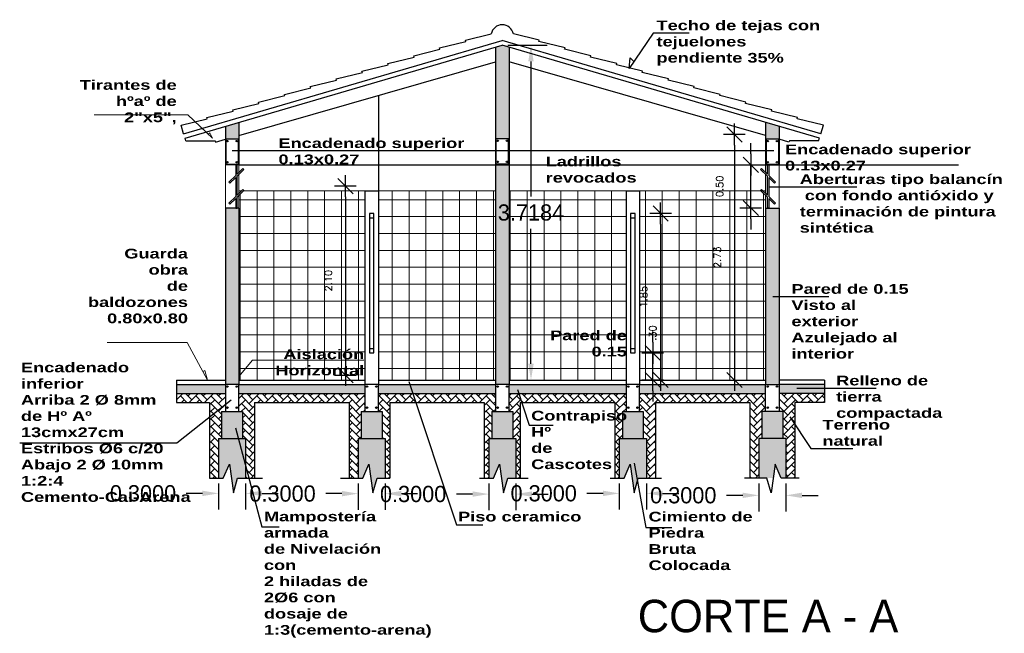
# Model space of a CAD drawing. Header units: millimetres. Extents: x 2041 to 2304, y 426 to 519.
# Tile 23 of 24: x 2293 to 2304, y 464 to 471. Entities that reach past the tile are written whole.
import ezdxf

# ---------------------------------------------------------------- set-up
doc = ezdxf.new("R2010")
doc.units = ezdxf.units.MM
for name, color, linetype in [('aberturas', 2, 'Continuous'), ('Cotas', 3, 'Continuous'), ('ESTRUCT', 113, 'Continuous'), ('FOLHA', 2, 'Continuous')]:
    doc.layers.add(name, color=color, linetype=linetype)
doc.layers.add('P1-HACHURA', color=1, linetype='Continuous', lineweight=5)
doc.styles.add('REGUA60', font='cityb___.ttf', dxfattribs={"width": 1.4})
doc.styles.add('SIMPLEX_8', font='simplex.shx')
doc.dimstyles.new('Copy of 08', dxfattribs={"dimtxt": 0.08, "dimasz": 0.12, "dimexe": 0, "dimexo": 0, "dimgap": 0.15, "dimtad": 1, "dimzin": 4, "dimdsep": 46, "dimtxsty": 'SIMPLEX_8', "dimblk1": 'D', "dimblk2": 'D', "dimsah": 1, "dimcen": 0.09, "dimse1": 1, "dimse2": 1, "dimclre": 256, "dimclrt": 2, "dimadec": 0, "dimazin": 0, "dimtfac": 1, "dimtmove": 2, "dimatfit": 3, "dimldrblk": 'D', "dimfxl": 1, "dimtolj": 1, "dimtzin": 0, "dimarcsym": 0})
doc.dimstyles.get("Standard").update_dxf_attribs({"dimtxt": 0.18, "dimasz": 0.18, "dimexe": 0.18, "dimexo": 0.0625, "dimgap": 0.09, "dimtad": 0, "dimtih": 1, "dimtoh": 1, "dimdec": 4, "dimzin": 0, "dimdsep": 46, "dimtxsty": 'Standard', "dimcen": 0.09, "dimadec": 0, "dimazin": 0, "dimtfac": 1, "dimtdec": 4, "dimtofl": 0, "dimtmove": 0, "dimatfit": 3, "dimfxl": 1, "dimtolj": 1, "dimtzin": 0, "dimarcsym": 0})

# ---------------------------------------------------------------- blocks, each defined once
blk = doc.blocks.new('*D78')
at = {"layer": 'Cotas', "color": 0, "lineweight": -2, "transparency": 16777216}
for p, q in [((2298.083, 470.607), (2298.52, 470.607)), ((2298.34, 470.427), (2298.34, 468.928)), ((2298.34, 467.069), (2298.34, 468.568)), ((2298.158, 466.889), (2298.52, 466.889))]:
    blk.add_line(p, q, dxfattribs=at)
at = {"layer": 'Cotas', "color": 0, "transparency": 16777216}
for points in [[(2298.31, 470.427), (2298.37, 470.427), (2298.34, 470.607)], [(2298.31, 467.069), (2298.37, 467.069), (2298.34, 466.889)]]:
    blk.add_solid(points, dxfattribs=at)
at = {"layer": 'Defpoints', "color": 0, "transparency": 16777216}
for p in [(2298.021, 470.607), (2298.096, 466.889), (2298.34, 466.889)]:
    blk.add_point(p, dxfattribs=at)
at = {"layer": 'Cotas', "color": 0, "lineweight": 5, "transparency": 16777216, "insert": (2298.34, 468.748), "char_height": 0.18, "attachment_point": 5}
blk.add_mtext('\\A1;3.7184', dxfattribs=at)
blk = doc.blocks.new('D')
for p, q in [((0, -1), (0, 1)), ((-1, 0), (1, 0))]:
    blk.add_line(p, q)
at = {"color": 4}
blk.add_line((-0.707, -0.707), (0.707, 0.707), dxfattribs=at)
blk = doc.blocks.new('*D79')
at = {"layer": 'Defpoints', "color": 0, "transparency": 16777216}
for p in [(2300.945, 469.616), (2300.599, 466.889), (2300.946, 466.889)]:
    blk.add_point(p, dxfattribs=at)
at = {"layer": 'FOLHA', "color": 0, "lineweight": -2, "transparency": 16777216}
blk.add_line((2300.599, 469.496), (2300.599, 467.009), dxfattribs=at)
at = {"layer": 'FOLHA', "color": 0, "lineweight": -2, "transparency": 16777216, "xscale": 0.12, "yscale": 0.12, "zscale": 0.12}
for p, rotation in [((2300.599, 469.616), 90), ((2300.599, 466.889), 270)]:
    blk.add_blockref('D', p, dxfattribs=dict(at, rotation=rotation))
at = {"layer": 'FOLHA', "color": 2, "transparency": 16777216, "insert": (2300.409, 468.252), "char_height": 0.08, "attachment_point": 5, "rotation": 90, "style": 'SIMPLEX_8'}
blk.add_mtext('\\A1;2.73', dxfattribs=at)
blk = doc.blocks.new('*D80')
at = {"layer": 'Defpoints', "color": 0, "transparency": 16777216}
for p in [(2299.496, 468.739), (2299.546, 466.889), (2299.78, 466.889)]:
    blk.add_point(p, dxfattribs=at)
at = {"layer": 'FOLHA', "color": 0, "lineweight": -2, "transparency": 16777216}
blk.add_line((2299.78, 468.619), (2299.78, 467.009), dxfattribs=at)
at = {"layer": 'FOLHA', "color": 0, "lineweight": -2, "transparency": 16777216, "xscale": 0.12, "yscale": 0.12, "zscale": 0.12}
for p, rotation in [((2299.78, 468.739), 90), ((2299.78, 466.889), 270)]:
    blk.add_blockref('D', p, dxfattribs=dict(at, rotation=rotation))
at = {"layer": 'FOLHA', "color": 2, "transparency": 16777216, "insert": (2299.59, 467.814), "char_height": 0.08, "attachment_point": 5, "rotation": 90, "style": 'SIMPLEX_8'}
blk.add_mtext('\\A1;1.85', dxfattribs=at)
blk = doc.blocks.new('*D81')
at = {"layer": 'Defpoints', "color": 0, "transparency": 16777216}
for p in [(2299.496, 467.189), (2299.692, 467.189), (2299.546, 466.889)]:
    blk.add_point(p, dxfattribs=at)
at = {"layer": 'FOLHA', "color": 0, "lineweight": -2, "transparency": 16777216}
for p, q in [((2299.692, 467.309), (2299.692, 467.429)), ((2299.692, 466.889), (2299.692, 467.189)), ((2299.692, 466.769), (2299.692, 466.649))]:
    blk.add_line(p, q, dxfattribs=at)
at = {"layer": 'FOLHA', "color": 0, "lineweight": -2, "transparency": 16777216, "xscale": 0.12, "yscale": 0.12, "zscale": 0.12}
for p, rotation in [((2299.692, 467.189), 270), ((2299.692, 466.889), 90)]:
    blk.add_blockref('D', p, dxfattribs=dict(at, rotation=rotation))
at = {"layer": 'FOLHA', "color": 2, "transparency": 16777216, "insert": (2299.692, 467.41), "char_height": 0.08, "attachment_point": 5, "rotation": 90, "style": 'SIMPLEX_8'}
blk.add_mtext('\\A1;.30', dxfattribs=at)
blk = doc.blocks.new('*D82')
at = {"layer": 'Defpoints', "color": 0, "transparency": 16777216}
for p in [(2300.781, 469.279), (2300.946, 469.279), (2300.78, 468.799)]:
    blk.add_point(p, dxfattribs=at)
at = {"layer": 'FOLHA', "color": 0, "lineweight": -2, "transparency": 16777216}
for p, q in [((2300.781, 469.399), (2300.781, 469.519)), ((2300.781, 468.799), (2300.781, 469.279)), ((2300.781, 468.679), (2300.781, 468.559))]:
    blk.add_line(p, q, dxfattribs=at)
at = {"layer": 'FOLHA', "color": 0, "lineweight": -2, "transparency": 16777216, "xscale": 0.12, "yscale": 0.12, "zscale": 0.12}
for p, rotation in [((2300.781, 469.279), 270), ((2300.781, 468.799), 90)]:
    blk.add_blockref('D', p, dxfattribs=dict(at, rotation=rotation))
at = {"layer": 'FOLHA', "color": 2, "transparency": 16777216, "insert": (2300.436, 469.039), "char_height": 0.08, "attachment_point": 5, "rotation": 90, "style": 'SIMPLEX_8'}
blk.add_mtext('\\A1;0.50', dxfattribs=at)
blk = doc.blocks.new('A$C15576121')
for p, q in [((3.158, 1.039), (3.445, 1.11)), ((3.978, 1.039), (3.691, 1.11)), ((2.871, 0.954), (3.162, 1.025)), ((3.162, 1.025), (3.158, 1.039)), ((3.973, 1.025), (3.978, 1.039)), ((4.265, 0.954), (3.973, 1.025)), ((2.584, 0.868), (2.875, 0.939)), ((2.875, 0.939), (2.871, 0.954)), ((4.26, 0.939), (4.265, 0.954)), ((4.552, 0.868), (4.26, 0.939)), ((2.01, 0.696), (2.301, 0.768)), ((2.297, 0.782), (2.588, 0.853)), ((2.301, 0.768), (2.297, 0.782)), ((2.588, 0.853), (2.584, 0.868)), ((4.547, 0.853), (4.552, 0.868)), ((4.839, 0.782), (4.547, 0.853)), ((4.835, 0.768), (4.839, 0.782)), ((5.126, 0.696), (4.835, 0.768)), ((1.722, 0.611), (2.014, 0.682)), ((2.014, 0.682), (2.01, 0.696)), ((5.122, 0.682), (5.126, 0.696)), ((5.413, 0.611), (5.122, 0.682)), ((1.435, 0.525), (1.727, 0.596)), ((1.727, 0.596), (1.722, 0.611)), ((5.409, 0.596), (5.413, 0.611)), ((5.7, 0.525), (5.409, 0.596)), ((1.148, 0.439), (1.44, 0.51)), ((1.153, 0.425), (1.148, 0.439)), ((1.44, 0.51), (1.435, 0.525)), ((5.696, 0.51), (5.7, 0.525)), ((5.987, 0.439), (5.696, 0.51)), ((5.983, 0.425), (5.987, 0.439)), ((0.574, 0.267), (0.866, 0.339)), ((0.861, 0.353), (1.153, 0.425)), ((0.866, 0.339), (0.861, 0.353)), ((6.274, 0.353), (5.983, 0.425)), ((6.27, 0.339), (6.274, 0.353)), ((6.561, 0.267), (6.27, 0.339)), ((0.287, 0.182), (0.578, 0.253)), ((0.578, 0.253), (0.574, 0.267)), ((6.557, 0.253), (6.561, 0.267)), ((6.848, 0.182), (6.557, 0.253)), ((0, 0.096), (0.291, 0.167)), ((0.291, 0.167), (0.287, 0.182)), ((6.844, 0.167), (6.848, 0.182)), ((7.135, 0.096), (6.844, 0.167)), ((0.029, 0), (0, 0.096)), ((7.107, 0), (7.135, 0.096))]:
    blk.add_line(p, q)
blk.add_arc((3.568, 1.087), 0.125, 10.3026, 169.6974)
blk = doc.blocks.new('*D83')
at = {"layer": 'Cotas', "color": 0, "lineweight": -2, "transparency": 16777216}
for p, q in [((2300.871, 465.738), (2300.871, 465.428)), ((2301.171, 465.738), (2301.171, 465.428)), ((2300.691, 465.608), (2300.511, 465.608)), ((2301.351, 465.608), (2301.531, 465.608))]:
    blk.add_line(p, q, dxfattribs=at)
at = {"layer": 'Cotas', "color": 0, "transparency": 16777216}
for points in [[(2300.691, 465.638), (2300.691, 465.578), (2300.871, 465.608)], [(2301.351, 465.638), (2301.351, 465.578), (2301.171, 465.608)]]:
    blk.add_solid(points, dxfattribs=at)
at = {"layer": 'Defpoints', "color": 0, "transparency": 16777216}
for p in [(2300.871, 465.8), (2301.171, 465.8), (2300.871, 465.608)]:
    blk.add_point(p, dxfattribs=at)
at = {"layer": 'Cotas', "color": 0, "transparency": 16777216, "insert": (2300.031, 465.608), "char_height": 0.18, "attachment_point": 5}
blk.add_mtext('\\A1;0.3000', dxfattribs=at)
blk = doc.blocks.new('*D84')
at = {"layer": 'Cotas', "color": 0, "lineweight": -2, "transparency": 16777216}
for p, q in [((2299.321, 465.738), (2299.321, 465.45)), ((2299.621, 465.738), (2299.621, 465.45)), ((2299.141, 465.63), (2298.961, 465.63)), ((2299.801, 465.63), (2299.981, 465.63))]:
    blk.add_line(p, q, dxfattribs=at)
at = {"layer": 'Cotas', "color": 0, "transparency": 16777216}
for points in [[(2299.141, 465.66), (2299.141, 465.6), (2299.321, 465.63)], [(2299.801, 465.66), (2299.801, 465.6), (2299.621, 465.63)]]:
    blk.add_solid(points, dxfattribs=at)
at = {"layer": 'Defpoints', "color": 0, "transparency": 16777216}
for p in [(2299.321, 465.8), (2299.621, 465.8), (2299.321, 465.63)]:
    blk.add_point(p, dxfattribs=at)
at = {"layer": 'Cotas', "color": 0, "transparency": 16777216, "insert": (2298.481, 465.63), "char_height": 0.18, "attachment_point": 5}
blk.add_mtext('\\A1;0.3000', dxfattribs=at)
blk = doc.blocks.new('*D85')
at = {"layer": 'Cotas', "color": 0, "lineweight": -2, "transparency": 16777216}
for p, q in [((2297.871, 465.738), (2297.871, 465.442)), ((2298.171, 465.738), (2298.171, 465.442)), ((2297.691, 465.622), (2297.511, 465.622)), ((2298.351, 465.622), (2298.531, 465.622))]:
    blk.add_line(p, q, dxfattribs=at)
at = {"layer": 'Cotas', "color": 0, "transparency": 16777216}
for points in [[(2297.691, 465.652), (2297.691, 465.592), (2297.871, 465.622)], [(2298.351, 465.652), (2298.351, 465.592), (2298.171, 465.622)]]:
    blk.add_solid(points, dxfattribs=at)
at = {"layer": 'Defpoints', "color": 0, "transparency": 16777216}
for p in [(2297.871, 465.8), (2298.171, 465.8), (2297.871, 465.622)]:
    blk.add_point(p, dxfattribs=at)
at = {"layer": 'Cotas', "color": 0, "transparency": 16777216, "insert": (2297.031, 465.622), "char_height": 0.18, "attachment_point": 5}
blk.add_mtext('\\A1;0.3000', dxfattribs=at)
blk = doc.blocks.new('*D86')
at = {"layer": 'Cotas', "color": 0, "lineweight": -2, "transparency": 16777216}
for p, q in [((2296.421, 465.738), (2296.421, 465.447)), ((2296.721, 465.738), (2296.721, 465.447)), ((2296.241, 465.627), (2296.061, 465.627)), ((2296.901, 465.627), (2297.081, 465.627))]:
    blk.add_line(p, q, dxfattribs=at)
at = {"layer": 'Cotas', "color": 0, "transparency": 16777216}
for points in [[(2296.241, 465.657), (2296.241, 465.597), (2296.421, 465.627)], [(2296.901, 465.657), (2296.901, 465.597), (2296.721, 465.627)]]:
    blk.add_solid(points, dxfattribs=at)
at = {"layer": 'Defpoints', "color": 0, "transparency": 16777216}
for p in [(2296.421, 465.8), (2296.721, 465.8), (2296.421, 465.627)]:
    blk.add_point(p, dxfattribs=at)
at = {"layer": 'Cotas', "color": 0, "transparency": 16777216, "insert": (2295.581, 465.627), "char_height": 0.18, "attachment_point": 5}
blk.add_mtext('\\A1;0.3000', dxfattribs=at)
blk = doc.blocks.new('*D87')
at = {"layer": 'Cotas', "color": 0, "lineweight": -2, "transparency": 16777216}
for p, q in [((2294.871, 465.738), (2294.871, 465.45)), ((2295.171, 465.738), (2295.171, 465.45)), ((2294.691, 465.63), (2294.511, 465.63)), ((2295.351, 465.63), (2295.531, 465.63))]:
    blk.add_line(p, q, dxfattribs=at)
at = {"layer": 'Cotas', "color": 0, "transparency": 16777216}
for points in [[(2294.691, 465.66), (2294.691, 465.6), (2294.871, 465.63)], [(2295.351, 465.66), (2295.351, 465.6), (2295.171, 465.63)]]:
    blk.add_solid(points, dxfattribs=at)
at = {"layer": 'Defpoints', "color": 0, "transparency": 16777216}
for p in [(2294.871, 465.8), (2295.171, 465.8), (2294.871, 465.63)]:
    blk.add_point(p, dxfattribs=at)
at = {"layer": 'Cotas', "color": 0, "transparency": 16777216, "insert": (2294.031, 465.63), "char_height": 0.18, "attachment_point": 5}
blk.add_mtext('\\A1;0.3000', dxfattribs=at)
blk = doc.blocks.new('*D71')
at = {"layer": 'Defpoints', "color": 0, "transparency": 16777216}
for p in [(2298.552, 469.043), (2296.279, 466.943), (2298.552, 466.943)]:
    blk.add_point(p, dxfattribs=at)
at = {"layer": 'FOLHA', "color": 0, "lineweight": -2, "transparency": 16777216}
blk.add_line((2296.279, 468.923), (2296.279, 467.063), dxfattribs=at)
at = {"layer": 'FOLHA', "color": 0, "lineweight": -2, "transparency": 16777216, "xscale": 0.12, "yscale": 0.12, "zscale": 0.12}
for p, rotation in [((2296.279, 469.043), 90), ((2296.279, 466.943), 270)]:
    blk.add_blockref('D', p, dxfattribs=dict(at, rotation=rotation))
at = {"layer": 'FOLHA', "color": 2, "transparency": 16777216, "insert": (2296.089, 467.993), "char_height": 0.08, "attachment_point": 5, "rotation": 90, "style": 'SIMPLEX_8'}
blk.add_mtext('\\A1;2.10', dxfattribs=at)

msp = doc.modelspace()

# ---------------------------------------------------------------- hatches: boundary and pattern name
at = {"layer": 'P1-HACHURA', "lineweight": 20}
h = msp.add_hatch(dxfattribs=at)
h.set_pattern_fill('AR-B816C', color=252, scale=0.01, style=0)
h.set_pattern_definition([(0, (2290.79767, 455.766), (0.08, 0.08), [0.15625, -0.00375]), (0, (2290.71767, 455.76975), (0.08, 0.08), [0.15625, -0.00375]), (90, (2290.79767, 455.766), (-0.08, 0.08), [-0.08375, 0.07625]), (90, (2290.79392, 455.766), (-0.08, 0.08), [-0.08375, 0.07625])])
h.paths.add_polyline_path([(2297.9459, 466.83894), (2298.0959, 466.83894), (2298.0959, 470.58532), (2298.0209, 470.60729), (2297.9459, 470.58532)])
h.paths.add_polyline_path([(2298.09065, 469.56844), (2298.09065, 469.28944), (2297.95115, 469.28944), (2297.95115, 469.56844)], flags=16)
h.paths.add_polyline_path([(2298.13716, 466.53894), (2297.90464, 466.53894), (2297.90464, 466.23894), (2298.13716, 466.23894)])
h.paths.add_polyline_path([(2296.68716, 466.53894), (2296.45464, 466.53894), (2296.45464, 466.23894), (2296.68716, 466.23894)])
h.paths.add_polyline_path([(2295.13716, 466.23894), (2295.13716, 466.53894), (2294.90464, 466.53894), (2294.90464, 466.23894)])
h.paths.add_polyline_path([(2295.0959, 468.79894), (2294.9459, 468.79894), (2294.9459, 466.83894), (2295.0959, 466.83894)])
h.paths.add_polyline_path([(2295.0959, 469.75013), (2294.9459, 469.70618), (2294.9459, 469.27894), (2295.0959, 469.27894)])
h.paths.add_polyline_path([(2295.09065, 469.56406), (2295.09065, 469.28506), (2294.95115, 469.28506), (2294.95115, 469.56406)], flags=16)
h.paths.add_polyline_path([(2301.0959, 469.70618), (2300.9459, 469.75013), (2300.9459, 469.27894), (2301.0959, 469.27894)])
h.paths.add_polyline_path([(2300.95115, 469.56406), (2301.09065, 469.56406), (2301.09065, 469.28506), (2300.95115, 469.28506)], flags=16)
h.paths.add_polyline_path([(2300.9459, 468.79894), (2300.9459, 466.83894), (2301.0959, 466.83894), (2301.0959, 468.79894)])
h.paths.add_polyline_path([(2300.90464, 466.53894), (2300.90464, 466.23894), (2301.13716, 466.23894), (2301.13716, 466.53894)])
h.paths.add_polyline_path([(2299.58716, 466.53894), (2299.35464, 466.53894), (2299.35464, 466.23894), (2299.58716, 466.23894)])
at = {"layer": 'P1-HACHURA', "lineweight": 5}
h = msp.add_hatch(dxfattribs=at)
h.set_pattern_fill('ANSI37', color=1, scale=1.5, angle=45, style=0)
h.set_pattern_definition([(90, (2290.79767, 455.766), (-0.1875, 3e-17), []), (180, (2290.79767, 455.766), (-3e-17, -0.1875), [])])
h.paths.add_polyline_path([(2296.4959, 468.98894), (2295.14689, 468.98894), (2295.0959, 468.93908), (2295.0959, 468.79894), (2295.0959, 466.88894), (2296.4959, 466.88894)])
h.paths.add_polyline_path([(2296.6459, 466.88894), (2297.9459, 466.88894), (2297.9459, 468.98894), (2296.6459, 468.98894)])
h.paths.add_polyline_path([(2298.0959, 466.88894), (2299.3959, 466.88894), (2299.3959, 468.98894), (2298.0959, 468.98894)])
h.paths.add_polyline_path([(2299.5459, 466.88894), (2300.9459, 466.88894), (2300.9459, 468.79894), (2300.9459, 468.93908), (2300.89491, 468.98894), (2299.5459, 468.98894)])
h.paths.add_polyline_path([(2295.23043, 467.06372), (2296.53368, 467.06372), (2296.53368, 467.2893), (2295.23043, 467.2893)], flags=9)
h.paths.add_polyline_path([(2297.87497, 468.61312), (2298.80497, 468.61312), (2298.80497, 468.88312), (2297.87497, 468.88312)], flags=9)
h.paths.add_polyline_path([(2298.36485, 467.27136), (2299.45242, 467.27136), (2299.45242, 467.49694), (2298.36485, 467.49694)], flags=9)
h.paths.add_polyline_path([(2300.46909, 468.11036), (2300.46909, 468.39417), (2300.34909, 468.39417), (2300.34909, 468.11036)], flags=24)
h.paths.add_polyline_path([(2299.65034, 467.67965), (2299.65034, 467.94822), (2299.53034, 467.94822), (2299.53034, 467.67965)], flags=9)
h.paths.add_polyline_path([(2299.75156, 467.30661), (2299.75156, 467.51423), (2299.63156, 467.51423), (2299.63156, 467.30661)], flags=24)
h.paths.add_polyline_path([(2300.49617, 468.89703), (2300.49617, 469.18084), (2300.37617, 469.18084), (2300.37617, 468.89703)], flags=9)
h = msp.add_hatch(dxfattribs=at)
h.set_pattern_fill('AR-CONC', color=252, scale=0.02, style=0)
h.set_pattern_definition([(50, (2290.79767, 455.766), (0.143452, -0.0125504), [0.015, -0.165]), (355, (2290.79767, 455.766), (-0.0277503, 0.1504384), [0.012, -0.132]), (100.4514, (2290.80962, 455.76496), (0.1157019, 0.1378879), [0.012748, -0.1402284]), (46.1842, (2290.79767, 455.806), (0.2134482, -0.0331038), [0.0225, -0.2475]), (96.6356, (2290.81546, 455.80325), (0.1869325, 0.1948236), [0.019122, -0.2103426]), (351.1842, (2290.79767, 455.806), (0.1869324, 0.1948237), [0.018, -0.198]), (21, (2290.81767, 455.796), (0.1193814, -0.0805238), [0.015, -0.165]), (326, (2290.81767, 455.796), (0.048663, 0.14503), [0.012, -0.132]), (71.4514, (2290.82762, 455.7893), (0.1680445, 0.0645061), [0.012748, -0.1402284]), (37.5, (2290.79767, 455.766004), (0.00243197, 0.06657877), [0, -0.1304, 0, -0.134, 0, -0.1325]), (7.5, (2290.79767, 455.766004), (0.0526139, 0.07888234), [0, -0.0764, 0, -0.1274, 0, -0.0505]), (327.5, (2290.75307, 455.766004), (0.10676449, -0.00451097), [0, -0.05, 0, -0.156, 0, -0.207]), (317.5, (2290.73307, 455.766), (0.11663723, 0.020021), [0, -0.065, 0, -0.1036, 0, -0.147])])
h.paths.add_polyline_path([(2301.0959, 466.83894), (2301.0959, 466.73894), (2301.59938, 466.73894), (2301.59938, 466.83894)])
h.paths.add_polyline_path([(2299.5459, 466.83894), (2299.5459, 466.73894), (2300.9459, 466.73894), (2300.9459, 466.83894)])
h.paths.add_polyline_path([(2299.3959, 466.73894), (2299.3959, 466.83894), (2298.0959, 466.83894), (2298.0959, 466.73894)])
h.paths.add_polyline_path([(2297.9459, 466.73894), (2297.9459, 466.83894), (2296.6459, 466.83894), (2296.6459, 466.73894)])
h.paths.add_polyline_path([(2295.0959, 466.83894), (2295.0959, 466.73894), (2296.4959, 466.73894), (2296.4959, 466.83894)])
h.paths.add_polyline_path([(2294.40229, 466.83894), (2294.40229, 466.73894), (2294.9459, 466.73894), (2294.9459, 466.83894)])
h = msp.add_hatch(dxfattribs=at)
h.set_pattern_fill('AR-HBONE', color=252, scale=0.015, style=0)
h.set_pattern_definition([(45, (2290.79767, 455.766004), (7e-18, 0.08485281), [0.18, -0.06]), (135, (2290.840096, 455.80843), (7e-18, 0.08485281), [0.18, -0.06])])
h.paths.add_polyline_path([(2294.7709, 465.8007), (2294.8709, 465.80027), (2294.8709, 466.23894), (2294.90464, 466.23894), (2294.90464, 466.53894), (2294.9459, 466.53894), (2294.9459, 466.73894), (2294.40229, 466.73894), (2294.40229, 466.63894), (2294.7709, 466.63894)])
h.paths.add_polyline_path([(2295.2709, 466.63894), (2296.3209, 466.63894), (2296.3209, 465.80045), (2296.4209, 465.80018), (2296.4209, 466.23894), (2296.45464, 466.23894), (2296.45464, 466.53894), (2296.4959, 466.53894), (2296.4959, 466.73894), (2295.0959, 466.73894), (2295.0959, 466.53894), (2295.13716, 466.53894), (2295.13716, 466.23894), (2295.1709, 466.23894), (2295.1709, 465.7999), (2295.2709, 465.79974)])
h.paths.add_polyline_path([(2296.68716, 466.53894), (2296.68716, 466.23894), (2296.7209, 466.23894), (2296.7209, 465.79976), (2296.7709, 465.7996), (2296.7709, 466.63894), (2297.8209, 466.63894), (2297.8209, 465.80048), (2297.8709, 465.80027), (2297.8709, 466.23894), (2297.90464, 466.23894), (2297.90464, 466.53894), (2297.9459, 466.53894), (2297.9459, 466.73894), (2296.6459, 466.73894), (2296.6459, 466.53894)])
h.paths.add_polyline_path([(2299.2709, 466.63894), (2299.2709, 465.80048), (2299.3209, 465.80027), (2299.3209, 466.23894), (2299.35464, 466.23894), (2299.35464, 466.53894), (2299.3959, 466.53894), (2299.3959, 466.73894), (2298.0959, 466.73894), (2298.0959, 466.53894), (2298.13716, 466.53894), (2298.13716, 466.23894), (2298.1709, 466.23894), (2298.1709, 465.79987), (2298.2209, 465.79977), (2298.2209, 466.63894)])
h.paths.add_polyline_path([(2299.7209, 466.63894), (2300.7709, 466.63894), (2300.7709, 465.79971), (2300.8709, 465.79988), (2300.8709, 466.23894), (2300.90464, 466.23894), (2300.90464, 466.53894), (2300.9459, 466.53894), (2300.9459, 466.73894), (2299.5459, 466.73894), (2299.5459, 466.53894), (2299.58716, 466.53894), (2299.58716, 466.23894), (2299.6209, 466.23894), (2299.6209, 465.79989), (2299.7209, 465.79972)])
h.paths.add_polyline_path([(2301.2709, 466.63894), (2301.59938, 466.63894), (2301.59938, 466.73894), (2301.0959, 466.73894), (2301.0959, 466.53894), (2301.13716, 466.53894), (2301.13716, 466.23894), (2301.1709, 466.23894), (2301.1709, 465.80022), (2301.2709, 465.80055)])
h = msp.add_hatch(dxfattribs=at)
h.set_pattern_fill('GRAVEL', color=252, scale=0.3, style=0)
h.set_pattern_definition([(228.0128, (2291.01367, 456.066004), (-2.39999947, -2.700000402), [0.040361, -3.9957264]), (184.9697, (2290.986669, 456.036004), (3.600000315, 0.299997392), [0.0692604, -6.8567775]), (132.5104, (2290.91767, 456.030004), (2.999997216, -3.300002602), [0.0488364, -4.8348096]), (267.2737, (2290.800669, 455.955004), (0.299998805, 6.000000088), [0.0630714, -6.2440674]), (292.8337, (2290.79767, 455.892004), (-1.500002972, 3.599998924), [0.0618465, -6.122812]), (357.2737, (2290.821669, 455.835004), (-6.000000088, 0.299998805), [0.0630714, -6.2440674]), (37.6942, (2290.884669, 455.832004), (-3.900002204, -2.9999971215), [0.0834087, -8.2574547]), (72.2553, (2290.950669, 455.883004), (2.100003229, 6.599998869), [0.0787464, -7.7958963]), (121.4296, (2290.974669, 455.958004), (-2.40000247, 3.899998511), [0.063285, -6.265222]), (175.2364, (2290.94167, 456.012004), (3.300000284, -0.29999746), [0.0722496, -3.540229]), (222.3974, (2290.869669, 456.018004), (-3.6000022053, -3.2999976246), [0.0934344, -9.2500125]), (138.8141, (2291.09767, 455.952004), (-2.100000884, 1.799999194), [0.0318903, -3.157153]), (171.4692, (2291.07367, 455.973004), (3.899999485, -0.600002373), [0.060671, -6.0064533]), (225, (2291.01367, 455.982), (-3e-17, -0.3), [0.042426, -0.3818376]), (203.1986, (2290.99267, 456.018004), (1.49999992, 0.6000004), [0.0228474, -2.2618845]), (291.8014, (2290.97167, 456.009004), (-0.29999997, 0.90000008), [0.032311, -1.5832386]), (30.9638, (2290.98367, 455.979004), (0.8999994, 0.60000075), [0.0524787, -1.696807]), (161.5651, (2291.02867, 456.006), (0.6000001, -0.2999995), [0.0379473, -0.910736]), (16.3895, (2290.79767, 456.009004), (3.00000066, 0.899997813), [0.05316, -5.2628535]), (70.3462, (2290.84867, 456.024004), (-1.199998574, -3.30000064), [0.0445983, -4.4152224]), (293.1986, (2291.02867, 456.066004), (-0.6000004, 1.49999992), [0.0456945, -2.2390374]), (343.6105, (2291.04667, 456.024004), (-3.00000066, 0.899997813), [0.05316, -5.2628535]), (339.444, (2290.79767, 455.823004), (-1.50000055, 0.5999988), [0.051264, -2.511937]), (294.7751, (2290.84567, 455.805004), (-1.499997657, 3.300001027), [0.0429534, -4.252393]), (66.8014, (2291.03167, 455.766004), (0.6000004, 1.49999992), [0.0456945, -2.2390374]), (17.354, (2291.04967, 455.808004), (-3.900000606, -1.19999835), [0.0502893, -4.978627]), (69.444, (2290.88467, 455.766004), (-0.5999988, -1.50000055), [0.025632, -2.537569]), (101.3099, (2291.01367, 455.766004), (-0.2999993, 1.20000023), [0.015297, -1.5144087]), (165.9638, (2291.01067, 455.781004), (0.90000016, -0.2999994), [0.0618465, -1.175085]), (186.009, (2290.95067, 455.796004), (2.999999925, 0.299999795), [0.057315, -5.674177]), (303.6901, (2290.98367, 455.952), (-0.3000004, 0.59999987), [0.0432666, -1.0383987]), (353.1572, (2291.007669, 455.916004), (5.09999981, -0.600002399), [0.075538, -7.478269]), (60.9454, (2291.08267, 455.907004), (-1.20000001, -2.100000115), [0.030887, -3.057802]), (90, (2291.09767, 455.934), (-0.3, 0.3), [0.018, -0.282]), (120.2564, (2290.94467, 455.805004), (1.199998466, -2.100000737), [0.041677, -4.126056]), (48.0128, (2290.92367, 455.841004), (2.39999947, 2.700000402), [0.0807216, -3.9553656]), (0, (2290.97767, 455.901), (0.3, 0.3), [0.078, -0.222]), (325.3048, (2291.05567, 455.901004), (-2.999998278, 2.100002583), [0.047434, -4.695982]), (254.0546, (2291.09467, 455.874004), (-0.29999997, -1.20000004), [0.0436806, -2.1403524]), (207.646, (2291.082669, 455.832004), (-5.699998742, -3.000002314), [0.0711195, -7.040842]), (175.4261, (2291.019669, 455.799004), (-3.9000001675, 0.29999844), [0.0752397, -7.448722])])
h.paths.add_polyline_path([(2297.99035, 465.95299), (2298.03534, 465.63571), (2298.08128, 465.80004), (2298.1709, 465.79987), (2298.1709, 466.23894), (2297.8709, 466.23894), (2297.8709, 465.80027), (2297.92287, 465.80004)])
h.paths.add_polyline_path([(2296.54035, 465.95299), (2296.58534, 465.63571), (2296.63128, 465.80004), (2296.7209, 465.79976), (2296.7209, 466.23894), (2296.4209, 466.23894), (2296.4209, 465.80018), (2296.47287, 465.80004)])
h.paths.add_polyline_path([(2299.6209, 466.23894), (2299.3209, 466.23894), (2299.3209, 465.80027), (2299.37287, 465.80004), (2299.44035, 465.95299), (2299.48534, 465.63571), (2299.53128, 465.80004), (2299.6209, 465.79989)])
h.paths.add_polyline_path([(2300.8709, 465.79988), (2301.02978, 465.80017), (2301.05145, 465.95299), (2301.11893, 465.80004), (2301.1709, 465.80022), (2301.1709, 466.23894), (2300.8709, 466.23894)])
h.paths.add_polyline_path([(2294.99035, 465.95299), (2295.03534, 465.63571), (2295.08128, 465.80004), (2295.1709, 465.7999), (2295.1709, 466.23894), (2294.8709, 466.23894), (2294.8709, 465.80027), (2294.92287, 465.80004)])

# ---------------------------------------------------------------- linework, layer by layer
at = {"color": 252}
for p, q in [((2294.48178, 469.62223), (2298.0209, 470.66008)), ((2301.56002, 469.62223), (2298.0209, 470.66008)), ((2294.49781, 469.57486), (2298.0209, 470.60729)), ((2297.9459, 470.58532), (2297.9459, 466.83894)), ((2301.54399, 469.57486), (2298.0209, 470.60729)), ((2298.0959, 470.58532), (2298.0959, 466.83894)), ((2295.0959, 469.60561), (2297.9459, 470.42355)), ((2300.9459, 469.60561), (2298.0959, 470.42355)), ((2296.6459, 470.05045), (2296.6459, 466.83894)), ((2294.9459, 469.70618), (2294.9459, 469.27894)), ((2295.0959, 469.75013), (2295.0959, 469.27894)), ((2300.9459, 469.75013), (2300.9459, 469.27894)), ((2301.0959, 469.70618), (2301.0959, 469.27894)), ((2294.50743, 469.54645), (2294.49781, 469.57486)), ((2294.50743, 469.54645), (2294.83173, 469.54645)), ((2294.83173, 469.54645), (2294.83687, 469.53126)), ((2294.83687, 469.53126), (2294.9459, 469.56256)), ((2301.20493, 469.53126), (2301.0959, 469.56256)), ((2301.21007, 469.54645), (2301.20493, 469.53126)), ((2301.53437, 469.54645), (2301.21007, 469.54645)), ((2301.53437, 469.54645), (2301.54399, 469.57486)), ((2295.0959, 469.27894), (2294.9459, 469.27894)), ((2300.9459, 469.27894), (2301.0959, 469.27894)), ((2296.4959, 468.98894), (2296.4959, 466.83894)), ((2296.4959, 468.98894), (2296.6459, 468.98894)), ((2296.6459, 468.98894), (2296.6459, 466.83894)), ((2299.3959, 468.98894), (2299.3959, 466.83894)), ((2299.3959, 468.98894), (2299.5459, 468.98894)), ((2299.5459, 468.98894), (2299.5459, 466.83894)), ((2294.9459, 468.79894), (2294.9459, 466.83894)), ((2295.0959, 468.79894), (2294.9459, 468.79894)), ((2295.0959, 468.79894), (2295.0959, 466.83894)), ((2300.9459, 468.79894), (2301.0959, 468.79894)), ((2300.9459, 468.79894), (2300.9459, 466.83894)), ((2301.0959, 468.79894), (2301.0959, 466.83894)), ((2294.40229, 466.88894), (2294.9459, 466.88894)), ((2294.40229, 466.88894), (2294.40229, 466.63894)), ((2294.40229, 466.83894), (2294.9459, 466.83894)), ((2295.0959, 466.88894), (2296.4959, 466.88894)), ((2295.0959, 466.83894), (2296.4959, 466.83894)), ((2296.6459, 466.88894), (2297.9459, 466.88894)), ((2296.6459, 466.83894), (2297.9459, 466.83894)), ((2298.0959, 466.88894), (2299.3959, 466.88894)), ((2298.0959, 466.83894), (2299.3959, 466.83894)), ((2299.5459, 466.88894), (2300.9459, 466.88894)), ((2299.5459, 466.83894), (2300.9459, 466.83894)), ((2301.59938, 466.88894), (2301.0959, 466.88894)), ((2301.59938, 466.83894), (2301.0959, 466.83894)), ((2301.59938, 466.88894), (2301.59938, 466.63894)), ((2294.40229, 466.73894), (2294.9459, 466.73894)), ((2295.0959, 466.73894), (2296.4959, 466.73894)), ((2296.6459, 466.73894), (2297.9459, 466.73894)), ((2298.0959, 466.73894), (2299.3959, 466.73894)), ((2299.5459, 466.73894), (2300.9459, 466.73894)), ((2301.59938, 466.73894), (2301.0959, 466.73894)), ((2294.40229, 466.63894), (2294.7709, 466.63894)), ((2294.7709, 466.63894), (2294.7709, 465.80004)), ((2295.2709, 466.63894), (2296.3209, 466.63894)), ((2295.2709, 466.63894), (2295.2709, 465.80004)), ((2296.3209, 466.63894), (2296.3209, 465.80004)), ((2296.7709, 466.63894), (2297.8209, 466.63894)), ((2296.7709, 466.63894), (2296.7709, 465.80004)), ((2297.8209, 466.63894), (2297.8209, 465.80004)), ((2298.2209, 466.63894), (2299.2709, 466.63894)), ((2298.2209, 466.63894), (2298.2209, 465.80004)), ((2299.2709, 466.63894), (2299.2709, 465.80004)), ((2299.7209, 466.63894), (2300.7709, 466.63894)), ((2299.7209, 466.63894), (2299.7209, 465.80004)), ((2300.7709, 466.63894), (2300.7709, 465.80004)), ((2301.59938, 466.63894), (2301.2709, 466.63894)), ((2301.2709, 466.63894), (2301.2709, 465.80004)), ((2294.90464, 466.53894), (2295.13716, 466.53894)), ((2294.90464, 466.53894), (2294.90464, 466.23894)), ((2295.13716, 466.53894), (2295.13716, 466.23894)), ((2296.45464, 466.53894), (2296.68716, 466.53894)), ((2296.45464, 466.53894), (2296.45464, 466.23894)), ((2296.68716, 466.53894), (2296.68716, 466.23894)), ((2297.90464, 466.53894), (2298.13716, 466.53894)), ((2297.90464, 466.53894), (2297.90464, 466.23894)), ((2298.13716, 466.53894), (2298.13716, 466.23894)), ((2299.35464, 466.53894), (2299.58716, 466.53894)), ((2299.35464, 466.53894), (2299.35464, 466.23894)), ((2299.58716, 466.53894), (2299.58716, 466.23894)), ((2301.13716, 466.53894), (2300.90464, 466.53894)), ((2300.90464, 466.53894), (2300.90464, 466.23894)), ((2301.13716, 466.53894), (2301.13716, 466.23894)), ((2294.8709, 466.23894), (2294.8709, 465.80004)), ((2294.8709, 466.23894), (2295.1709, 466.23894)), ((2295.1709, 466.23894), (2295.1709, 465.80004)), ((2296.4209, 466.23894), (2296.4209, 465.80004)), ((2296.4209, 466.23894), (2296.7209, 466.23894)), ((2296.7209, 466.23894), (2296.7209, 465.80004)), ((2297.8709, 466.23894), (2297.8709, 465.80004)), ((2297.8709, 466.23894), (2298.1709, 466.23894)), ((2298.1709, 466.23894), (2298.1709, 465.80004)), ((2299.3209, 466.23894), (2299.3209, 465.80004)), ((2299.3209, 466.23894), (2299.6209, 466.23894)), ((2299.6209, 466.23894), (2299.6209, 465.80004)), ((2300.8709, 466.23894), (2300.8709, 465.80004)), ((2301.1709, 466.23894), (2300.8709, 466.23894)), ((2301.1709, 466.23894), (2301.1709, 465.80004))]:
    msp.add_line(p, q, dxfattribs=at)
at = {"color": 252, "lineweight": 5}
for p, q in [((2294.9459, 469.27894), (2294.9459, 468.79894)), ((2295.0959, 469.27894), (2295.0959, 469.19256)), ((2300.9459, 469.27894), (2300.9459, 469.19256)), ((2301.0959, 469.27894), (2301.0959, 468.79894)), ((2295.0959, 469.17158), (2295.0959, 468.96006)), ((2300.9459, 469.17158), (2300.9459, 468.96006)), ((2295.0959, 468.93908), (2295.0959, 468.79894)), ((2300.9459, 468.93908), (2300.9459, 468.79894))]:
    msp.add_line(p, q, dxfattribs=at)
at = {"layer": 'aberturas', "color": 252}
for p, q in [((2296.5459, 468.68894), (2296.5959, 468.68894)), ((2299.4459, 468.68894), (2299.4959, 468.68894)), ((2296.5459, 467.23894), (2296.5959, 467.23894)), ((2299.4459, 467.23894), (2299.4959, 467.23894))]:
    msp.add_line(p, q, dxfattribs=at)
for points in [[(2295.0759, 469.17301), (2295.0759, 469.27894), (2295.0609, 469.27894), (2295.0609, 469.15834)], [(2295.0759, 469.15203), (2295.1514, 469.22585), (2295.14091, 469.23658), (2295.0759, 469.17301)], [(2300.9659, 469.15203), (2300.8904, 469.22585), (2300.90088, 469.23658), (2300.9659, 469.17301)], [(2300.9659, 469.17301), (2300.9659, 469.27894), (2300.9809, 469.27894), (2300.9809, 469.15834)], [(2295.0609, 469.15834), (2294.9854, 469.08452), (2294.99588, 469.0738), (2295.0609, 469.13736)], [(2295.0609, 469.13736), (2295.0609, 468.92584)], [(2295.0759, 468.94051), (2295.0759, 469.15203)], [(2300.9659, 468.94051), (2300.9659, 469.15203)], [(2300.9809, 469.15834), (2301.0564, 469.08452), (2301.04591, 469.0738), (2300.9809, 469.13736)], [(2300.9809, 469.13736), (2300.9809, 468.92584)], [(2295.0759, 468.91953), (2295.1514, 468.99335), (2295.14091, 469.00408), (2295.0759, 468.94051)], [(2300.9659, 468.91953), (2300.8904, 468.99335), (2300.90088, 469.00408), (2300.9659, 468.94051)], [(2295.0609, 468.92584), (2294.9854, 468.85202), (2294.99588, 468.8413), (2295.0609, 468.90486)], [(2295.0609, 468.90486), (2295.0609, 468.79894), (2295.0759, 468.79894), (2295.0759, 468.91953)], [(2300.9809, 468.90486), (2300.9809, 468.79894), (2300.9659, 468.79894), (2300.9659, 468.91953)], [(2300.9809, 468.92584), (2301.0564, 468.85202), (2301.04591, 468.8413), (2300.9809, 468.90486)]]:
    msp.add_lwpolyline(points, dxfattribs=at)
for points in [[(2296.5459, 467.18894), (2296.5959, 467.18894), (2296.5959, 468.73894), (2296.5459, 468.73894)], [(2299.4459, 467.18894), (2299.4959, 467.18894), (2299.4959, 468.73894), (2299.4459, 468.73894)]]:
    msp.add_lwpolyline(points, close=True, dxfattribs=at)
at = {"layer": 'ESTRUCT', "color": 252}
for points in [[(2295.09065, 469.56406), (2294.95115, 469.56406), (2294.95115, 469.28506), (2295.09065, 469.28506), (2295.09065, 469.56406)], [(2298.09065, 469.56844), (2297.95115, 469.56844), (2297.95115, 469.28944), (2298.09065, 469.28944), (2298.09065, 469.56844)], [(2301.09065, 469.56406), (2300.95115, 469.56406), (2300.95115, 469.28506), (2301.09065, 469.28506), (2301.09065, 469.56406)], [(2295.0959, 466.83894), (2294.9459, 466.83894), (2294.9459, 466.53894), (2295.0959, 466.53894), (2295.0959, 466.83894)], [(2296.6459, 466.83894), (2296.4959, 466.83894), (2296.4959, 466.53894), (2296.6459, 466.53894), (2296.6459, 466.83894)], [(2298.0959, 466.83894), (2297.9459, 466.83894), (2297.9459, 466.53894), (2298.0959, 466.53894), (2298.0959, 466.83894)], [(2299.5459, 466.83894), (2299.3959, 466.83894), (2299.3959, 466.53894), (2299.5459, 466.53894), (2299.5459, 466.83894)], [(2300.9459, 466.83894), (2301.0959, 466.83894), (2301.0959, 466.53894), (2300.9459, 466.53894), (2300.9459, 466.83894)]]:
    msp.add_lwpolyline(points, dxfattribs=at)
for centre in [(2294.96937, 469.54174), (2295.07243, 469.54174), (2297.96937, 469.54611), (2298.07243, 469.54611), (2300.96937, 469.54174), (2301.07243, 469.54174), (2297.96937, 469.31176), (2298.07243, 469.31176), (2294.96937, 469.30739), (2295.07243, 469.30739), (2300.96937, 469.30739), (2301.07243, 469.30739), (2294.96937, 466.81661), (2295.07243, 466.81661), (2296.51937, 466.81661), (2296.62243, 466.81661), (2297.96937, 466.81661), (2298.07243, 466.81661), (2299.41937, 466.81661), (2299.52243, 466.81661), (2300.96937, 466.81661), (2301.07243, 466.81661), (2294.96937, 466.58226), (2295.07243, 466.58226), (2296.51937, 466.58226), (2296.62243, 466.58226), (2297.96937, 466.58226), (2298.07243, 466.58226), (2299.41937, 466.58226), (2299.52243, 466.58226), (2300.96937, 466.58226), (2301.07243, 466.58226)]:
    msp.add_circle(centre, 0.008, dxfattribs=at)
at = {"layer": 'FOLHA', "color": 252}
for p, q in [((2299.69547, 470.74124), (2299.42874, 470.34937)), ((2300.09556, 470.74124), (2299.69547, 470.74124)), ((2299.42874, 470.34937), (2299.44124, 470.4661)), ((2299.44124, 470.4661), (2299.48205, 470.42461)), ((2295.02264, 469.43623), (2301.03692, 469.43623)), ((2301.64712, 467.81168), (2301.02472, 467.81168)), ((2298.19088, 466.78423), (2298.31885, 466.3882)), ((2295.0108, 466.66579), (2294.40663, 466.18646)), ((2301.21332, 466.48162), (2301.44908, 466.12788)), ((2298.31885, 466.3882), (2298.5868, 466.3882)), ((2301.44908, 466.12788), (2301.91588, 466.12788))]:
    msp.add_line(p, q, dxfattribs=at)
at = {"layer": 'FOLHA', "color": 2, "lineweight": 5}
for p, q in [((2293.4883, 469.83472), (2294.53081, 469.83472)), ((2293.63209, 467.30558), (2294.52046, 467.30558))]:
    msp.add_line(p, q, dxfattribs=at)
at = {"layer": 'FOLHA', "color": 252, "lineweight": 5}
for p, q in [((2294.53081, 469.83472), (2294.80222, 469.57536)), ((2294.77257, 469.63208), (2294.75839, 469.61725)), ((2294.80222, 469.57536), (2294.77257, 469.63208)), ((2294.52046, 467.30558), (2294.7459, 466.88894)), ((2295.24631, 467.11094), (2295.0959, 466.92842)), ((2296.4835, 467.11094), (2295.24631, 467.11094)), ((2294.71828, 466.99452), (2294.69545, 466.98217)), ((2294.7459, 466.88894), (2294.71828, 466.99452))]:
    msp.add_line(p, q, dxfattribs=at)
at = {"layer": 'FOLHA'}
msp.add_line((2295.0959, 469.27894), (2303.08604, 469.27894), dxfattribs=at)
at = {"layer": 'FOLHA', "color": 2}
for p, q in [((2301.95835, 469.02974), (2300.98232, 469.02974)), ((2296.9821, 466.87058), (2297.51106, 465.27961)), ((2301.29348, 466.79762), (2302.17497, 466.79762)), ((2295.05746, 466.35664), (2295.34943, 465.25854)), ((2294.40663, 466.18646), (2292.6617, 466.18646)), ((2299.48436, 465.96522), (2299.61528, 465.24997)), ((2297.51106, 465.27961), (2297.80452, 465.27961)), ((2295.34943, 465.25854), (2295.54212, 465.25854)), ((2299.61528, 465.24997), (2299.90231, 465.24997))]:
    msp.add_line(p, q, dxfattribs=at)
at = {"layer": 'FOLHA', "color": 252}
for points in [[(2294.76905, 465.80071), (2294.92287, 465.80004), (2294.99035, 465.95299), (2295.03534, 465.63571), (2295.08128, 465.80004), (2295.357, 465.7996)], [(2296.22599, 465.80071), (2296.47287, 465.80004), (2296.54035, 465.95299), (2296.58534, 465.63571), (2296.63128, 465.80004), (2296.77228, 465.7996)], [(2297.76905, 465.80071), (2297.92287, 465.80004), (2297.99035, 465.95299), (2298.03534, 465.63571), (2298.08128, 465.80004), (2298.30821, 465.7996)], [(2299.21905, 465.80071), (2299.37287, 465.80004), (2299.44035, 465.95299), (2299.48534, 465.63571), (2299.53128, 465.80004), (2299.78908, 465.7996)], [(2301.31887, 465.80071), (2301.11893, 465.80004), (2301.05145, 465.95299), (2301.00646, 465.63571), (2300.96052, 465.80004), (2300.71147, 465.7996)]]:
    msp.add_lwpolyline(points, dxfattribs=at)
at = {"layer": 'P1-HACHURA', "color": 252}
msp.add_line((2295.0959, 468.98894), (2295.12543, 468.98894), dxfattribs=at)
at = {"layer": 'P1-HACHURA', "color": 252, "lineweight": 5}
for p, q in [((2295.14689, 468.98894), (2296.4959, 468.98894)), ((2296.6459, 468.98894), (2297.9459, 468.98894)), ((2298.0959, 468.98894), (2299.3959, 468.98894)), ((2299.5459, 468.98894), (2300.9459, 468.98894))]:
    msp.add_line(p, q, dxfattribs=at)

# ---------------------------------------------------------------- block references
at = {"color": 252}
msp.add_blockref('A$C15576121', (2294.45315, 469.62223), dxfattribs=at)

# ---------------------------------------------------------------- texts
at = {"insert": (2299.526, 464.08255), "char_height": 0.3605837, "attachment_point": 7}
msp.add_mtext_dynamic_manual_height_columns('\\A1;{\\fZurich Cn BT|b0|i0|c0|p34;\\C2;CORTE A - A}', width=13.3519161, gutter_width=1, heights=[0], dxfattribs=at)
at = {"layer": 'FOLHA', "color": 2, "style": 'REGUA60'}
for s, insert, char_height, width, attachment_point in [('Techo de tejas con tejuelones\\Ppendiente 35%', (2299.73366, 470.8808), 0.1078537, 1.9620914, 1), ('Tirantes de hºaº de 2"x5", ', (2294.40534, 470.21942), 0.1078537, 1.2403879, 3), ('Encadenado superior 0.13x0.27', (2295.53528, 469.57274), 0.1078537, 2.2223631, 1), ('Encadenado superior 0.13x0.27', (2301.16128, 469.50337), 0.1078537, 2.2223631, 1), ('Ladrillos revocados ', (2298.50309, 469.36923), 0.1078537, 1.3304703, 1), ('Aberturas tipo balancín  con fondo antióxido y terminación de pintura sintética ', (2301.32453, 469.1725), 0.1078537, 2.2884678, 1), ('Guarda obra\\Pde baldozones\\P0.80x0.80', (2294.53055, 468.34666), 0.1078537, 0.8490937, 3), ('Pared de 0.15\\PVisto al exterior\\PAzulejado al interior', (2301.23222, 467.95387), 0.1078537, 1.3572463, 1), ('Pared de 0.15', (2299.40515, 467.43814), 0.1078537, 1.0248324, 3), ('Aislación Horizontal', (2296.48773, 467.22822), 0.1078537, 1.2403879, 3), ('Encadenado inferior\\PArriba 2 Ø 8mm\\Pde Hº Aº 13cmx27cm\\PEstribos Ø6 c/20\\PAbajo 2 Ø 10mm\\P1:2:4 Cemento-Cal-Arena', (2292.67589, 467.08202), 0.1078537, 1.7244004, 1), ('Relleno de tierra\\Pcompactada', (2301.72916, 466.93683), 0.1078537, 1.1103125, 1), ('Terreno\\Pnatural', (2301.57622, 466.4465), 0.107854, 0.5264521, 1), ('Mampostería armada\\Pde Nivelación con \\P2 hiladas de 2Ø6 con\\Pdosaje de 1:3(cemento-arena)', (2295.3744, 465.4269), 0.1078537, 1.5317048, 1), ('Piso ceramico', (2297.53019, 465.42562), 0.1078537, 1.7321724, 1), ('Cimiento de Piedra\\PBruta Colocada', (2299.64552, 465.42562), 0.1078537, 1.2840098, 1)]:
    msp.add_mtext(s, dxfattribs=dict(at, insert=insert, char_height=char_height, width=width, attachment_point=attachment_point))
at = {"layer": 'FOLHA', "color": 252, "insert": (2298.34236, 466.54706), "char_height": 0.1078537, "width": 0.9027796, "attachment_point": 1, "style": 'REGUA60'}
msp.add_mtext('Contrapiso Hº\\Pde Cascotes', dxfattribs=at)

# ---------------------------------------------------------------- dimensions: what is measured, and where the dimension line sits
at = {"layer": 'Cotas', "color": 252, "lineweight": 5}
dim = msp.add_linear_dim(base=(2298.339974, 466.888936), p1=(2298.020899, 470.607295), p2=(2298.095899, 466.888936), angle=90, dimstyle='Standard', dxfattribs=at)
dim.commit()
dim.dimension.update_dxf_attribs({"geometry": '*D78', "text_midpoint": (2298.339974, 468.748115)})
at = {"layer": 'Cotas', "color": 252}
for base, p1, p2, picture, middle in [((2294.8709, 465.63022), (2295.1709, 465.80004), (2294.8709, 465.80004), '*D87', (2294.0309, 465.63022)), ((2296.4209, 465.62665), (2296.7209, 465.80004), (2296.4209, 465.80004), '*D86', (2295.5809, 465.62665)), ((2297.8709, 465.62193), (2298.1709, 465.80004), (2297.8709, 465.80004), '*D85', (2297.0309, 465.62193)), ((2299.3209, 465.63016), (2299.6209, 465.80004), (2299.3209, 465.80027), '*D84', (2298.4809, 465.63016)), ((2300.8709, 465.60814), (2301.1709, 465.80004), (2300.8709, 465.80004), '*D83', (2300.0309, 465.60814))]:
    dim = msp.add_linear_dim(base=base, p1=p1, p2=p2, dimstyle='Standard', dxfattribs=at)
    dim.commit()
    dim.dimension.update_dxf_attribs({"geometry": picture, "text_midpoint": middle})
at = {"layer": 'FOLHA'}
for base, p1, p2, picture, middle in [((2300.59909, 466.88894), (2300.94526, 469.61559), (2300.9459, 466.88894), '*D79', (2300.40909, 468.25226)), ((2296.27871, 466.94294), (2298.55197, 469.04294), (2298.55197, 466.94294), '*D71', (2296.08871, 467.99294)), ((2299.78034, 466.88894), (2299.4959, 468.73894), (2299.5459, 466.88894), '*D80', (2299.59034, 467.81394))]:
    dim = msp.add_linear_dim(base=base, p1=p1, p2=p2, angle=90, dimstyle='Copy of 08', dxfattribs=at)
    dim.commit()
    dim.dimension.update_dxf_attribs({"geometry": picture, "text_midpoint": middle})
dim = msp.add_linear_dim(base=(2300.78117, 469.27894), p1=(2300.78003, 468.79894), p2=(2300.9459, 469.27894), angle=90, text='0.50', dimstyle='Copy of 08', dxfattribs=at)
dim.commit()
dim.dimension.update_dxf_attribs({"geometry": '*D82', "text_midpoint": (2300.43617, 469.03894)})
dim = msp.add_linear_dim(base=(2299.69156, 467.18894), p1=(2299.5459, 466.88894), p2=(2299.4959, 467.18894), angle=90, dimstyle='Copy of 08', dxfattribs=at)
dim.commit()
dim.dimension.update_dxf_attribs({"geometry": '*D81', "text_midpoint": (2299.69156, 467.41042), "dimtype": 160})

doc.saveas('drawing.dxf')
